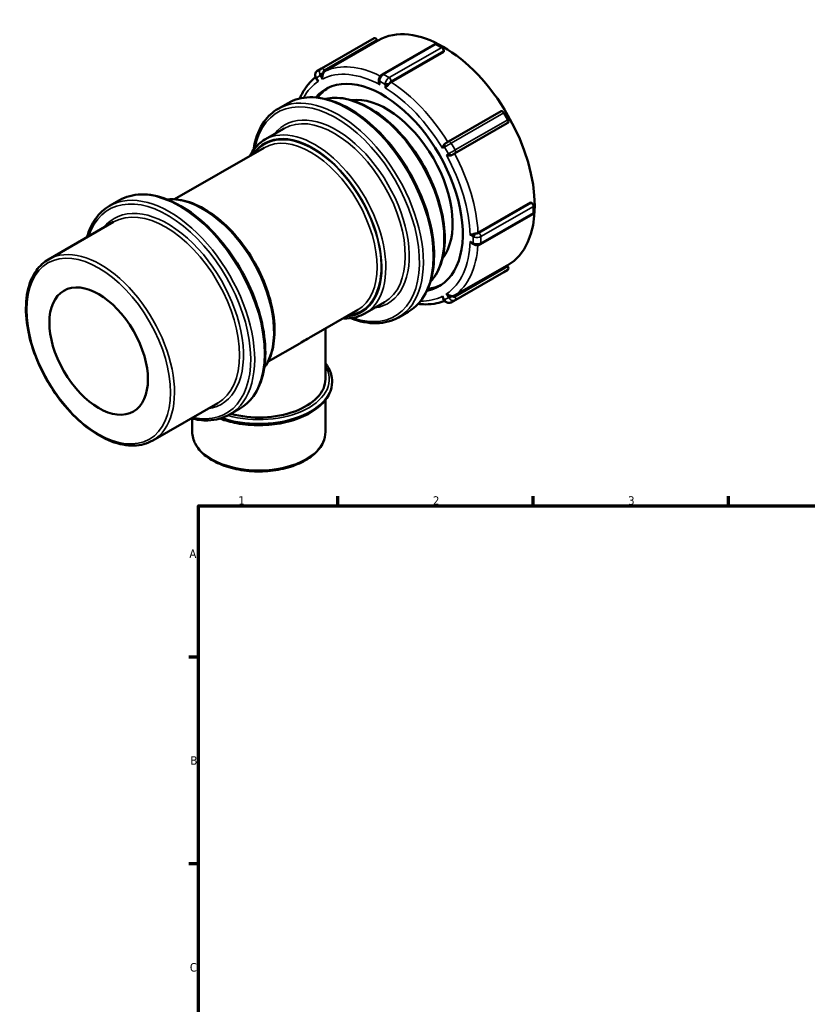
# Model space of a CAD drawing. Header units: millimetres. Extents: x -44 to 908, y 0 to 790.
# Tile 2 of 5: x -44 to 239, y 395 to 749. Entities that reach past the tile are written whole.
import ezdxf

# ---------------------------------------------------------------- set-up
doc = ezdxf.new("R2010")
doc.units = ezdxf.units.MM
for name, color, linetype, lineweight in [('Border (ANSI)', 7, 'Continuous', 70), ('Visible (ANSI)', 7, 'Continuous', 50), ('Visible Narrow (ANSI)', 7, 'Continuous', 35)]:
    doc.layers.add(name, color=color, linetype=linetype, lineweight=lineweight)
doc.styles.add('Note Text (ANSI)', font='tahoma.ttf')

# ---------------------------------------------------------------- blocks, each defined once
blk = doc.blocks.new('Borders Default Border')
at = {"layer": 'Border (ANSI)'}
for p, q in [((70.08, 574), (70.08, 577.45)), ((140.17, 574), (140.17, 577.45)), ((210.25, 574), (210.25, 577.45)), ((20, 519.75), (16.55, 519.75)), ((20, 445.5), (16.55, 445.5))]:
    blk.add_line(p, q, dxfattribs=at)
at = {"layer": 'Border (ANSI)', "flags": 128}
blk.add_lwpolyline([(20, 20), (20, 574), (821, 574), (821, 20), (20, 20)], dxfattribs=at)
at = {"layer": 'Border (ANSI)', "char_height": 3.05, "attachment_point": 7, "style": 'Note Text (ANSI)'}
for s, insert in [('1', (34.35, 574.4)), ('2', (104.2, 574.4)), ('3', (174.26, 574.34)), ('A', (16.78, 555.35)), ('B', (17.15, 481.1)), ('C', (16.95, 406.8))]:
    blk.add_mtext(s, dxfattribs=dict(at, insert=insert))

msp = doc.modelspace()

# ---------------------------------------------------------------- linework, layer by layer
at = {"layer": 'Visible (ANSI)'}
for p, q in [((64.176, 731.013), (83.056, 741.885)), ((84.306, 740.874), (65.426, 730.002)), ((84.306, 740.874), (84.055, 741.309)), ((84.277, 740.924), (84.569, 741.092)), ((85.986, 728.898), (104.866, 739.77)), ((107.345, 738.581), (105.365, 739.721)), ((108.052, 736.946), (89.172, 726.074)), ((108.052, 736.946), (108.052, 737.356)), ((64.171, 731.01), (62.771, 730.198)), ((62.202, 727.561), (62.524, 727.002)), ((84.778, 726.807), (84.778, 726.442)), ((48.663, 716.538), (52.199, 718.574)), ((109.776, 704.754), (128.656, 715.626)), ((131.055, 712.624), (129.655, 715.049)), ((130.804, 711.323), (111.924, 700.45)), ((130.804, 711.323), (131.055, 711.468)), ((43.859, 705.463), (50.842, 709.484)), ((108.711, 704.139), (108.712, 704.139)), ((11.465, 684.039), (43.643, 702.569)), ((-11.9, 681.661), (-8.365, 683.697)), ((120.354, 672.065), (139.234, 682.937)), ((139.589, 682.733), (139.234, 682.937)), ((121.208, 667.888), (140.088, 678.76)), ((140.296, 679.219), (140.296, 681.508)), ((-33.805, 662.47), (-10.47, 675.907)), ((118.481, 668.069), (118.796, 667.888)), ((110.774, 647.061), (129.654, 657.933)), ((111.924, 649.465), (130.804, 660.337)), ((129.655, 657.934), (131.055, 658.746)), ((131.055, 659.902), (130.804, 660.337)), ((130.837, 660.279), (131.039, 660.396)), ((79.79, 643.069), (86.772, 647.09)), ((107.879, 648.445), (108.202, 647.886)), ((60.594, 634.784), (77.178, 644.334)), ((91.78, 641.665), (95.315, 643.701)), ((65.609, 619.515), (65.609, 637.672)), ((45, 625.804), (56.355, 632.343)), ((67.999, 618.534), (67.999, 618.697)), ((65.609, 600.548), (65.609, 612.005)), ((3.623, 597.476), (26.957, 610.914)), ((31.216, 606.789), (34.751, 608.825)), ((17.806, 600.548), (17.806, 605.314))]:
    msp.add_line(p, q, dxfattribs=at)
for centre, major_axis, ratio, start_param, end_param in [((107.804, 700.744), (-23.235, 40.348), 0.5780931, 3.1415927, 6.2831853), ((83.555, 741.018), (-0.499, 0.867), 0.5780931, 4.7143227, 6.2831853), ((105.365, 738.904), (-0.499, 0.867), 0.5780931, 5.4997209, 6.2831853), ((107.345, 737.764), (-0.499, 0.867), 0.5780931, 3.9289245, 5.4997209), ((86.061, 688.222), (-20.361, 35.357), 0.5780931, 2.9456898, 6.4790882), ((87.51, 689.057), (-20.361, 35.357), 0.5780931, 0.0354676, 0.2430998), ((87.51, 689.057), (-16.767, 29.117), 0.5780931, 3.367783, 6.056995), ((129.155, 714.759), (-0.499, 0.867), 0.5780931, 4.7143227, 6.2831853), ((130.555, 712.334), (0.499, -0.867), 0.5780931, 0.0019337, 1.57273), ((139.589, 681.915), (-0.499, 0.867), 0.5780931, 3.9289245, 5.4997209), ((139.589, 679.626), (0.499, -0.867), 0.5780931, 0, 0.7873319), ((130.555, 659.612), (0.499, -0.867), 0.5780931, 0.0019337, 1.57273), ((87.51, 689.057), (20.361, -35.357), 0.5780931, 6.0400855, 6.2477177), ((41.707, 619.515), (23.901, 0), 0.5758617, 4.2775316, 6.2831853)]:
    msp.add_ellipse(centre, major_axis=major_axis, ratio=ratio, start_param=start_param, end_param=end_param, dxfattribs=at)
msp.add_ellipse((-15.798, 629.566), major_axis=(12.476, -21.665), ratio=0.5780931, dxfattribs=at)
for points, knots in [([(62.771, 730.198), (62.616, 730.108), (62.476, 729.992), (62.241, 729.727), (62.146, 729.578), (62.004, 729.265), (61.957, 729.102), (61.906, 728.773), (61.903, 728.608), (61.932, 728.285), (61.966, 728.127), (62.016, 727.975)], [1.5735257, 1.5735257, 1.5735257, 1.5735257, 1.8371403, 1.8371403, 2.1007548, 2.1007548, 2.3643694, 2.3643694, 2.6279839, 2.6279839, 2.8915985, 2.8915985, 2.8915985, 2.8915985]), ([(64.171, 731.01), (64.171, 731.01), (64.172, 731.01), (64.172, 731.011), (64.173, 731.011), (64.173, 731.011), (64.174, 731.012), (64.174, 731.012), (64.175, 731.012), (64.175, 731.012), (64.175, 731.013), (64.176, 731.013)], [4.709659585, 4.709659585, 4.709659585, 4.709659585, 4.710205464, 4.710205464, 4.7107513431, 4.7107513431, 4.7112972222, 4.7112972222, 4.7118431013, 4.7118431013, 4.7123889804, 4.7123889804, 4.7123889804, 4.7123889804]), ([(64.712, 729.016), (64.658, 728.863), (64.611, 728.702), (64.522, 728.316), (64.489, 728.09), (64.459, 727.642), (64.464, 727.417), (64.491, 727.204), (64.491, 727.202), (64.492, 727.2)], [-0.19195335, -0.19195335, -0.19195335, -0.19195335, -0.14155639, -0.14155639, -0.07250287, -0.07250287, 0, 0, 0.00076324, 0.00076324, 0.00076324, 0.00076324]), ([(64.866, 729.39), (64.816, 729.288), (64.778, 729.193), (64.736, 729.081), (64.724, 729.049), (64.712, 729.016)], [0.152217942, 0.152217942, 0.152217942, 0.152217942, 0.168164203, 0.168164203, 0.174710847, 0.174710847, 0.174710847, 0.174710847]), ([(65.426, 730.002), (65.251, 729.901), (65.075, 729.733), (64.928, 729.507), (64.895, 729.45), (64.866, 729.39)], [0, 0, 0, 0, 0.074015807, 0.074015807, 0.095743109, 0.095743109, 0.095743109, 0.095743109]), ([(85.986, 728.898), (85.857, 728.824), (85.742, 728.738), (85.53, 728.551), (85.434, 728.448), (85.26, 728.231), (85.182, 728.115), (85.044, 727.874), (84.984, 727.748), (84.885, 727.488), (84.846, 727.353), (84.818, 727.214)], [1.5707963, 1.5707963, 1.5707963, 1.5707963, 1.8349568, 1.8349568, 2.0991172, 2.0991172, 2.3632776, 2.3632776, 2.627438, 2.627438, 2.8915985, 2.8915985, 2.8915985, 2.8915985]), ([(56.391, 720.223), (56.729, 721.004), (57.103, 721.755), (58.214, 723.704), (59.02, 724.838), (60.583, 726.594), (61.292, 727.272), (62.049, 727.883)], [5.093445, 5.093445, 5.093445, 5.093445, 5.17291689, 5.17291689, 5.30956425, 5.30956425, 5.40886899, 5.40886899, 5.40886899, 5.40886899]), ([(62.016, 727.975), (62.026, 727.946), (62.036, 727.917), (62.057, 727.86), (62.068, 727.832), (62.092, 727.776), (62.104, 727.749), (62.13, 727.694), (62.144, 727.667), (62.172, 727.613), (62.187, 727.587), (62.202, 727.561)], [2.89159847, 2.89159847, 2.89159847, 2.89159847, 2.94159731, 2.94159731, 2.99159614, 2.99159614, 3.04159498, 3.04159498, 3.09159382, 3.09159382, 3.14159265, 3.14159265, 3.14159265, 3.14159265]), ([(63.092, 726.387), (63.09, 726.389), (63.088, 726.39), (62.918, 726.52), (62.77, 726.662), (62.604, 726.874), (62.562, 726.937), (62.524, 727.002)], [-0.80107277, -0.80107277, -0.80107277, -0.80107277, -0.80030896, -0.80030896, -0.72775171, -0.72775171, -0.69875189, -0.69875189, -0.69875189, -0.69875189]), ([(84.818, 727.214), (84.813, 727.188), (84.809, 727.161), (84.8, 727.108), (84.796, 727.081), (84.79, 727.027), (84.787, 727), (84.782, 726.946), (84.781, 726.918), (84.778, 726.863), (84.778, 726.835), (84.778, 726.807)], [2.89159847, 2.89159847, 2.89159847, 2.89159847, 2.94159731, 2.94159731, 2.99159614, 2.99159614, 3.04159498, 3.04159498, 3.09159382, 3.09159382, 3.14159265, 3.14159265, 3.14159265, 3.14159265]), ([(85.071, 725.204), (85.07, 725.207), (85.069, 725.209), (84.968, 725.429), (84.889, 725.661), (84.8, 726.076), (84.778, 726.26), (84.778, 726.442)], [-0.80107277, -0.80107277, -0.80107277, -0.80107277, -0.80030896, -0.80030896, -0.72775171, -0.72775171, -0.67263246, -0.67263246, -0.67263246, -0.67263246]), ([(88.198, 725.15), (88.083, 725.031), (87.965, 724.918), (87.696, 724.667), (87.547, 724.534), (87.277, 724.286), (87.154, 724.17), (87.053, 724.066), (87.052, 724.065), (87.051, 724.064)], [-0.19195335, -0.19195335, -0.19195335, -0.19195335, -0.14155639, -0.14155639, -0.07250287, -0.07250287, 0, 0, 0.00076324, 0.00076324, 0.00076324, 0.00076324]), ([(88.487, 725.475), (88.405, 725.376), (88.333, 725.293), (88.248, 725.201), (88.223, 725.175), (88.198, 725.15)], [0.152217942, 0.152217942, 0.152217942, 0.152217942, 0.168164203, 0.168164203, 0.174710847, 0.174710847, 0.174710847, 0.174710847]), ([(89.172, 726.074), (88.997, 725.974), (88.792, 725.808), (88.584, 725.588), (88.535, 725.533), (88.487, 725.475)], [0, 0, 0, 0, 0.074015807, 0.074015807, 0.095743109, 0.095743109, 0.095743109, 0.095743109]), ([(52.199, 718.574), (54.508, 719.904), (57.171, 720.612), (62.963, 720.741), (66.104, 720.128), (72.575, 717.626), (75.91, 715.704), (82.39, 710.756), (85.534, 707.727), (91.313, 700.88), (93.948, 697.064), (98.449, 689.028), (100.316, 684.809), (103.095, 676.382), (104.007, 672.175), (104.772, 664.186), (104.625, 660.405), (103.256, 653.661), (102.037, 650.694), (98.948, 646.375), (97.259, 644.82), (95.315, 643.701)], [5.4997209, 5.4997209, 5.4997209, 5.4997209, 5.8057769, 5.8057769, 6.1210064, 6.1210064, 6.4441517, 6.4441517, 6.767961, 6.767961, 7.0911149, 7.0911149, 7.4140148, 7.4140148, 7.7372395, 7.7372395, 8.0611125, 8.0611125, 8.3838012, 8.3838012, 8.6413135, 8.6413135, 8.6413135, 8.6413135]), ([(65.569, 720.057), (66.603, 720.302), (67.681, 720.437), (71.405, 720.529), (74.196, 719.991), (79.95, 717.782), (82.917, 716.079), (88.685, 711.688), (91.483, 708.999), (96.626, 702.917), (98.97, 699.527), (102.976, 692.386), (104.637, 688.637), (107.112, 681.145), (107.924, 677.404), (108.607, 670.293), (108.476, 666.926), (107.255, 660.917), (106.167, 658.27), (104.222, 655.554), (103.78, 655.018), (103.309, 654.52)], [5.6706271, 5.6706271, 5.6706271, 5.6706271, 5.8041427, 5.8041427, 6.1186809, 6.1186809, 6.442179, 6.442179, 6.766473, 6.766473, 7.0900307, 7.0900307, 7.4132998, 7.4132998, 7.7369329, 7.7369329, 8.0612932, 8.0612932, 8.3842956, 8.3842956, 8.4704073, 8.4704073, 8.4704073, 8.4704073]), ([(39.785, 701.785), (39.86, 702.268), (39.944, 702.744), (40.723, 706.577), (41.941, 709.544), (45.03, 713.863), (46.72, 715.419), (48.663, 716.538)], [4.87464073, 4.87464073, 4.87464073, 4.87464073, 4.91951982, 4.91951982, 5.24220853, 5.24220853, 5.49972085, 5.49972085, 5.49972085, 5.49972085]), ([(38.415, 699.558), (38.789, 700.29), (39.206, 700.98), (40.814, 703.223), (42.231, 704.525), (43.859, 705.463)], [5.1401485, 5.1401485, 5.1401485, 5.1401485, 5.24299779, 5.24299779, 5.49972085, 5.49972085, 5.49972085, 5.49972085]), ([(107.63, 702.358), (107.63, 702.36), (107.63, 702.362), (107.658, 702.544), (107.707, 702.737), (107.849, 703.121), (107.941, 703.313), (108.146, 703.631), (108.248, 703.762), (108.366, 703.878)], [-0.80107277, -0.80107277, -0.80107277, -0.80107277, -0.80030896, -0.80030896, -0.72775171, -0.72775171, -0.6586464, -0.6586464, -0.60821164, -0.60821164, -0.60821164, -0.60821164]), ([(108.366, 703.878), (108.447, 703.958), (108.538, 704.029), (108.66, 704.108), (108.685, 704.124), (108.711, 704.139)], [0.994438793, 0.994438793, 0.994438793, 0.994438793, 1.064124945, 1.064124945, 1.082120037, 1.082120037, 1.082120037, 1.082120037]), ([(108.712, 704.139), (108.784, 704.181), (108.867, 704.229), (109.041, 704.329), (109.133, 704.383), (109.318, 704.489), (109.412, 704.544), (109.59, 704.646), (109.676, 704.696), (109.761, 704.745), (109.768, 704.749), (109.776, 704.754)], [0, 0, 0, 0, 0.03266107, 0.03266107, 0.0646691, 0.0646691, 0.09664154, 0.09664154, 0.12860803, 0.12860803, 0.13174977, 0.13174977, 0.13174977, 0.13174977]), ([(110.712, 699.814), (110.553, 699.769), (110.389, 699.746), (110.011, 699.727), (109.799, 699.744), (109.396, 699.812), (109.204, 699.866), (109.033, 699.932), (109.031, 699.933), (109.03, 699.933)], [-0.19195335, -0.19195335, -0.19195335, -0.19195335, -0.14155639, -0.14155639, -0.07250287, -0.07250287, 0, 0, 0.00076324, 0.00076324, 0.00076324, 0.00076324]), ([(111.113, 699.983), (111, 699.918), (110.899, 699.875), (110.781, 699.834), (110.747, 699.823), (110.712, 699.814)], [0.152217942, 0.152217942, 0.152217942, 0.152217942, 0.168164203, 0.168164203, 0.174710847, 0.174710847, 0.174710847, 0.174710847]), ([(111.924, 700.45), (111.749, 700.35), (111.515, 700.215), (111.246, 700.059), (111.18, 700.022), (111.113, 699.983)], [0, 0, 0, 0, 0.074015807, 0.074015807, 0.095743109, 0.095743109, 0.095743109, 0.095743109]), ([(-8.365, 683.697), (-6.055, 685.027), (-3.393, 685.736), (2.399, 685.865), (5.54, 685.252), (12.012, 682.749), (15.346, 680.828), (21.826, 675.879), (24.971, 672.851), (30.75, 666.003), (33.384, 662.188), (37.885, 654.151), (39.752, 649.933), (42.531, 641.505), (43.443, 637.299), (44.209, 629.31), (44.061, 625.528), (42.692, 618.785), (41.473, 615.818), (38.385, 611.499), (36.695, 609.944), (34.751, 608.825)], [5.4997209, 5.4997209, 5.4997209, 5.4997209, 5.8057769, 5.8057769, 6.1210064, 6.1210064, 6.4441517, 6.4441517, 6.767961, 6.767961, 7.0911149, 7.0911149, 7.4140148, 7.4140148, 7.7372395, 7.7372395, 8.0611125, 8.0611125, 8.3838012, 8.3838012, 8.6413135, 8.6413135, 8.6413135, 8.6413135]), ([(8.851, 683.971), (9.274, 684.018), (9.702, 684.047), (12.588, 684.122), (15.203, 683.621), (20.599, 681.559), (23.383, 679.964), (28.794, 675.853), (31.419, 673.333), (36.244, 667.634), (38.443, 664.457), (42.2, 657.764), (43.759, 654.25), (46.081, 647.225), (46.844, 643.716), (47.486, 637.046), (47.363, 633.885), (46.216, 628.244), (45.194, 625.757), (43.709, 623.686), (43.67, 623.632), (43.63, 623.577)], [5.7476423, 5.7476423, 5.7476423, 5.7476423, 5.8031732, 5.8031732, 6.1172877, 6.1172877, 6.4409926, 6.4409926, 6.7655782, 6.7655782, 7.0893793, 7.0893793, 7.4128705, 7.4128705, 7.7367494, 7.7367494, 8.0614024, 8.0614024, 8.3845904, 8.3845904, 8.393392, 8.393392, 8.393392, 8.393392]), ([(-20.022, 670.407), (-19.307, 672.926), (-18.261, 675.174), (-15.533, 678.987), (-13.844, 680.542), (-11.9, 681.661)], [4.98746187, 4.98746187, 4.98746187, 4.98746187, 5.24220853, 5.24220853, 5.49972085, 5.49972085, 5.49972085, 5.49972085]), ([(117.554, 671.231), (117.555, 671.232), (117.557, 671.232), (117.697, 671.269), (117.858, 671.318), (118.208, 671.429), (118.397, 671.491), (118.749, 671.599), (118.906, 671.645), (119.066, 671.685)], [-0.80107277, -0.80107277, -0.80107277, -0.80107277, -0.80030896, -0.80030896, -0.72775171, -0.72775171, -0.6586464, -0.6586464, -0.60821164, -0.60821164, -0.60821164, -0.60821164]), ([(119.066, 671.685), (119.177, 671.713), (119.29, 671.737), (119.432, 671.763), (119.462, 671.768), (119.492, 671.773)], [0.994438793, 0.994438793, 0.994438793, 0.994438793, 1.064124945, 1.064124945, 1.082696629, 1.082696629, 1.082696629, 1.082696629]), ([(119.492, 671.773), (119.566, 671.785), (119.638, 671.8), (119.933, 671.87), (120.18, 671.965), (120.354, 672.065)], [-0.095743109, -0.095743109, -0.095743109, -0.095743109, -0.074015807, -0.074015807, 0, 0, 0, 0]), ([(118.481, 668.069), (118.323, 668.16), (118.174, 668.271), (117.858, 668.556), (117.697, 668.741), (117.557, 668.938), (117.555, 668.94), (117.554, 668.942)], [-0.12787305, -0.12787305, -0.12787305, -0.12787305, -0.07250287, -0.07250287, 0, 0, 0.00076324, 0.00076324, 0.00076324, 0.00076324]), ([(118.796, 667.888), (118.82, 667.874), (118.844, 667.86), (118.893, 667.835), (118.918, 667.822), (118.968, 667.799), (118.992, 667.788), (119.042, 667.767), (119.067, 667.757), (119.118, 667.737), (119.143, 667.728), (119.168, 667.72)], [3.14159265, 3.14159265, 3.14159265, 3.14159265, 3.19159149, 3.19159149, 3.24159033, 3.24159033, 3.29158916, 3.29158916, 3.341588, 3.341588, 3.39158684, 3.39158684, 3.39158684, 3.39158684]), ([(119.168, 667.72), (119.302, 667.674), (119.438, 667.641), (119.713, 667.597), (119.852, 667.586), (120.129, 667.585), (120.268, 667.595), (120.543, 667.636), (120.68, 667.668), (120.948, 667.757), (121.08, 667.814), (121.208, 667.888)], [3.3915868, 3.3915868, 3.3915868, 3.3915868, 3.6557473, 3.6557473, 3.9199077, 3.9199077, 4.1840681, 4.1840681, 4.4482286, 4.4482286, 4.712389, 4.712389, 4.712389, 4.712389]), ([(3.623, 597.476), (1.617, 596.322), (-0.692, 595.704), (-5.715, 595.577), (-8.44, 596.101), (-14.06, 598.256), (-16.959, 599.918), (-22.592, 604.204), (-25.326, 606.83), (-30.349, 612.768), (-32.639, 616.078), (-36.551, 623.051), (-38.174, 626.712), (-40.592, 634.029), (-41.386, 637.683), (-42.053, 644.628), (-41.925, 647.918), (-40.732, 653.789), (-39.669, 656.376), (-36.972, 660.139), (-35.499, 661.494), (-33.805, 662.47)], [2.3581282, 2.3581282, 2.3581282, 2.3581282, 2.6622001, 2.6622001, 2.9765865, 2.9765865, 3.3001595, 3.3001595, 3.6245583, 3.6245583, 3.9482036, 3.9482036, 4.2715526, 4.2715526, 4.5952742, 4.5952742, 4.9197398, 4.9197398, 5.2428092, 5.2428092, 5.4997209, 5.4997209, 5.4997209, 5.4997209]), ([(108.41, 647.586), (107.507, 647.233), (106.569, 646.955), (104.273, 646.472), (102.891, 646.335), (100.609, 646.34), (99.732, 646.394), (98.846, 646.499)], [2.44536013, 2.44536013, 2.44536013, 2.44536013, 2.54441185, 2.54441185, 2.68105454, 2.68105454, 2.76440405, 2.76440405, 2.76440405, 2.76440405]), ([(107.879, 648.445), (107.842, 648.51), (107.809, 648.578), (107.707, 648.829), (107.658, 649.028), (107.63, 649.241), (107.63, 649.243), (107.63, 649.245)], [-0.10148095, -0.10148095, -0.10148095, -0.10148095, -0.07250287, -0.07250287, 0, 0, 0.00076324, 0.00076324, 0.00076324, 0.00076324]), ([(108.202, 647.886), (108.217, 647.86), (108.233, 647.834), (108.265, 647.783), (108.282, 647.758), (108.316, 647.708), (108.334, 647.683), (108.37, 647.635), (108.389, 647.611), (108.428, 647.564), (108.447, 647.541), (108.468, 647.519)], [3.14159265, 3.14159265, 3.14159265, 3.14159265, 3.19159149, 3.19159149, 3.24159033, 3.24159033, 3.29158916, 3.29158916, 3.341588, 3.341588, 3.39158684, 3.39158684, 3.39158684, 3.39158684]), ([(108.468, 647.519), (108.574, 647.399), (108.695, 647.29), (108.96, 647.103), (109.105, 647.024), (109.416, 646.903), (109.581, 646.862), (109.923, 646.828), (110.1, 646.836), (110.448, 646.907), (110.618, 646.971), (110.774, 647.061)], [3.3915868, 3.3915868, 3.3915868, 3.3915868, 3.6557473, 3.6557473, 3.9199077, 3.9199077, 4.1840681, 4.1840681, 4.4482286, 4.4482286, 4.712389, 4.712389, 4.712389, 4.712389]), ([(109.03, 650.058), (109.031, 650.056), (109.033, 650.055), (109.204, 649.925), (109.396, 649.809), (109.799, 649.611), (110.011, 649.527), (110.389, 649.411), (110.553, 649.372), (110.712, 649.342)], [-0.80107277, -0.80107277, -0.80107277, -0.80107277, -0.80030896, -0.80030896, -0.72775171, -0.72775171, -0.6586464, -0.6586464, -0.60821164, -0.60821164, -0.60821164, -0.60821164]), ([(110.712, 649.342), (110.823, 649.321), (110.93, 649.305), (111.06, 649.292), (111.087, 649.289), (111.113, 649.287)], [0.994438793, 0.994438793, 0.994438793, 0.994438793, 1.064124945, 1.064124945, 1.082696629, 1.082696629, 1.082696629, 1.082696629]), ([(111.113, 649.287), (111.18, 649.282), (111.246, 649.282), (111.515, 649.296), (111.749, 649.364), (111.924, 649.465)], [-0.095743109, -0.095743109, -0.095743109, -0.095743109, -0.074015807, -0.074015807, 0, 0, 0, 0]), ([(79.79, 643.069), (77.865, 641.96), (75.648, 641.366), (72.841, 641.293), (72.398, 641.299), (71.95, 641.324)], [2.3581282, 2.3581282, 2.3581282, 2.3581282, 2.66158055, 2.66158055, 2.71770055, 2.71770055, 2.71770055, 2.71770055]), ([(91.78, 641.665), (89.47, 640.335), (86.808, 639.627), (81.016, 639.498), (77.875, 640.111), (74.641, 641.361), (74.602, 641.376), (74.564, 641.391)], [2.3581282, 2.3581282, 2.3581282, 2.3581282, 2.66418428, 2.66418428, 2.97941376, 2.97941376, 2.98320832, 2.98320832, 2.98320832, 2.98320832]), ([(67.999, 618.697), (67.999, 620.314), (67.574, 621.928), (66.443, 624.052), (66.055, 624.649), (65.609, 625.226)], [5.49778714, 5.49778714, 5.49778714, 5.49778714, 5.79543547, 5.79543547, 5.91618723, 5.91618723, 5.91618723, 5.91618723]), ([(27.738, 605.324), (29.631, 604.627), (31.674, 604.075), (36.477, 603.187), (39.287, 602.947), (44.892, 602.995), (47.685, 603.283), (52.986, 604.361), (55.491, 605.152), (59.968, 607.174), (61.938, 608.405), (65.117, 611.204), (66.334, 612.772), (67.688, 615.764), (67.999, 617.148), (67.999, 618.534)], [3.3581168, 3.3581168, 3.3581168, 3.3581168, 3.6165845, 3.6165845, 3.9418466, 3.9418466, 4.2666627, 4.2666627, 4.5920096, 4.5920096, 4.9184354, 4.9184354, 5.2427739, 5.2427739, 5.4977871, 5.4977871, 5.4977871, 5.4977871]), ([(31.216, 606.789), (28.906, 605.459), (26.244, 604.75), (21.468, 604.644), (19.459, 604.891), (17.405, 605.413)], [2.3581282, 2.3581282, 2.3581282, 2.3581282, 2.66418428, 2.66418428, 2.87038718, 2.87038718, 2.87038718, 2.87038718]), ([(17.806, 600.548), (17.806, 599.077), (18.19, 597.61), (19.678, 594.797), (20.812, 593.457), (23.748, 591.018), (25.58, 589.931), (29.727, 588.155), (32.044, 587.469), (36.918, 586.562), (39.473, 586.341), (44.568, 586.38), (47.107, 586.64), (51.928, 587.618), (54.208, 588.337), (58.285, 590.176), (60.081, 591.298), (62.98, 593.852), (64.091, 595.284), (65.326, 598.019), (65.609, 599.282), (65.609, 600.548)], [2.3561945, 2.3561945, 2.3561945, 2.3561945, 2.6518287, 2.6518287, 2.9622498, 2.9622498, 3.2875761, 3.2875761, 3.6145845, 3.6145845, 3.9403938, 3.9403938, 4.265706, 4.265706, 4.5915992, 4.5915992, 4.9186744, 4.9186744, 5.2433968, 5.2433968, 5.4977871, 5.4977871, 5.4977871, 5.4977871])]:
    msp.add_open_spline(points, degree=3, knots=knots, dxfattribs=at)
for points in [[(58.608, 633.642), (57.903, 633.236), (57.149, 632.8), (56.355, 632.343)], [(60.594, 634.784), (59.978, 634.429), (59.313, 634.048), (58.608, 633.642)]]:
    msp.add_open_spline(points, degree=3, dxfattribs=at)
at = {"layer": 'Visible Narrow (ANSI)'}
for p, q in [((65.175, 730.436), (84.055, 741.309)), ((86.485, 728.849), (105.365, 739.721)), ((107.345, 738.581), (88.465, 727.709)), ((89.172, 726.484), (108.052, 737.356)), ((62.361, 727.653), (63.761, 728.466)), ((63.761, 728.466), (64.492, 727.2)), ((88.465, 727.709), (86.485, 728.849)), ((63.092, 726.387), (62.361, 727.653)), ((85.071, 725.204), (85.071, 726.4)), ((85.071, 726.4), (87.051, 725.26)), ((87.051, 725.26), (87.051, 724.064)), ((110.775, 704.177), (129.655, 715.049)), ((131.055, 712.624), (112.175, 701.752)), ((112.175, 700.596), (131.055, 711.468)), ((112.175, 701.752), (110.775, 704.177)), ((107.63, 702.358), (108.361, 702.782)), ((108.361, 702.782), (109.761, 700.358)), ((109.761, 700.358), (109.03, 699.933)), ((139.589, 682.733), (120.709, 671.861)), ((121.416, 670.636), (140.296, 681.508)), ((140.296, 679.219), (121.416, 668.347)), ((117.554, 671.231), (118.588, 670.636)), ((118.588, 668.347), (117.554, 668.942)), ((118.588, 670.636), (118.588, 668.347)), ((121.416, 668.347), (121.416, 670.636)), ((129.655, 657.934), (110.775, 647.062)), ((131.055, 659.902), (112.175, 649.03)), ((112.175, 647.874), (131.055, 658.746)), ((108.361, 647.979), (107.63, 649.245)), ((109.761, 648.792), (108.361, 647.979)), ((109.03, 650.058), (109.761, 648.792)), ((110.775, 647.062), (112.175, 647.874))]:
    msp.add_line(p, q, dxfattribs=at)
for centre, major_axis, ratio, start_param, end_param in [((87.475, 689.037), (-23.235, 40.348), 0.5780931, 5.5659467, 6.2335498), ((63.775, 728.468), (-1.004, 1.73), 0.8159693, 0, 1.3180727), ((62.966, 728.287), (-0.95, -0.313), 0.1445481, 5.6819363, 6.2831853), ((63.775, 728.468), (-1.004, 1.73), 0.8159693, 1.3180727, 1.5680669), ((65.175, 729.28), (-1.004, 1.73), 0.8159693, 0, 1.3180727), ((64.366, 729.1), (0.95, 0.313), 0.1445481, 0.9695473, 2.5403436), ((65.175, 729.28), (1.004, -1.73), 0.8159693, 4.4596654, 4.7096596), ((64.468, 728.873), (0.866, 0.5), 0.0015778, 1.2834083, 2.525202), ((64.675, 730.146), (-0.499, 0.867), 0.5780931, 4.7143227, 6.2831853), ((86.061, 688.222), (-22.237, 38.615), 0.5780931, 5.5311443, 6.2536955), ((65.675, 729.57), (-0.502, 0.865), 0.8159693, 6.2804559, 7.6012581), ((86.485, 727.214), (0.998, 1.733), 0.5780931, 0.7834645, 2.1042666), ((86.485, 728.032), (-0.499, 0.867), 0.5780931, 5.4997209, 6.2831853), ((86.061, 688.222), (-22.237, 38.615), 0.5780931, 0.0333572, 0.3343615), ((63.068, 728.061), (-0.866, -0.5), 0.0015778, 5.6667946, 6.2831853), ((85.778, 726.807), (-1, 0), 0.5758617, 0, 0.7853982), ((85.8, 727.022), (-0.981, 0.192), 0.4149411, 0, 0.8823047), ((86.485, 727.214), (0.998, 1.733), 0.5780931, 2.1042666, 2.3542608), ((88.465, 726.074), (-0.998, -1.733), 0.5780931, 5.2458593, 5.4958534), ((87.758, 725.667), (1, 0), 0.5758617, 3.9269908, 5.1687845), ((88.465, 726.074), (-0.998, -1.733), 0.5780931, 3.9250571, 5.2458593), ((87.78, 725.882), (0.981, -0.192), 0.4149411, 4.0238974, 5.5946937), ((88.465, 726.892), (-0.499, 0.867), 0.5780931, 3.9289245, 5.4997209), ((89.172, 725.667), (0.499, 0.867), 0.5780931, 0.7834645, 2.1042666), ((87.475, 689.037), (-23.235, 40.348), 0.5780931, 4.7659107, 5.4481516), ((69.514, 678.694), (-21.059, 36.57), 0.5780931, 2.5549543, 6.8698237), ((70.221, 679.101), (21.558, -37.436), 0.5780931, 0, 3.1415927), ((73.757, 681.137), (-21.558, 37.436), 0.5780931, 3.1415927, 6.2831853), ((81.005, 685.311), (-19.163, 33.277), 0.5780931, 3.3233025, 6.1014755), ((86.061, 688.222), (22.237, -38.615), 0.5780931, 1.6041535, 2.3267047), ((69.514, 678.694), (18.464, -32.064), 0.5780931, 6.0501632, 9.6578001), ((68.807, 678.287), (-17.965, 31.197), 0.5780931, 3.1415927, 6.2831853), ((61.825, 674.266), (17.965, -31.197), 0.5780931, 0, 3.1415927), ((61.117, 673.859), (-17.466, 30.33), 0.5780931, 2.8577985, 6.5669794), ((61.117, 673.859), (17.267, -29.984), 0.5780931, 6.0421789, 9.6657843), ((60.41, 673.451), (-16.767, 29.117), 0.5780931, 3.1415927, 6.2831853), ((109.068, 703.19), (-0.502, 0.865), 0.8159693, 0.3262732, 1.5680669), ((109.213, 703.274), (-0.501, 0.865), 0.6475847, 0, 1.5687256), ((109.775, 703.597), (1.732, 1), 0.0015778, 0.9544057, 2.2752078), ((110.275, 703.887), (-0.499, 0.867), 0.5780931, 4.7143227, 6.2831853), ((109.775, 703.597), (1.732, 1), 0.0015778, 2.2752078, 2.525202), ((86.061, 688.222), (22.237, -38.615), 0.5780931, 0.8187554, 1.5413066), ((111.175, 701.172), (-1.732, -1), 0.0015778, 5.4168004, 5.6667946), ((110.468, 700.765), (0.502, -0.865), 0.8159693, 4.7096596, 5.9514533), ((111.175, 701.172), (-1.732, -1), 0.0015778, 4.0959983, 5.4168004), ((110.613, 700.849), (0.501, -0.865), 0.6475847, 4.7103183, 6.2811146), ((111.675, 700.306), (0.866, 0.5), 0.0015778, 0.9544057, 2.2752078), ((87.475, 689.037), (-23.235, 40.348), 0.5780931, 3.9804938, 4.6627534), ((111.675, 701.462), (0.499, -0.867), 0.5780931, 0.0019337, 1.57273), ((13.193, 646.261), (-21.558, 37.436), 0.5780931, 3.1415927, 6.2831853), ((8.951, 643.818), (-21.059, 36.57), 0.5780931, 2.665136, 6.759642), ((9.658, 644.225), (21.558, -37.436), 0.5780931, 0, 3.1415927), ((21.59, 651.096), (-17.965, 31.197), 0.5780931, 3.4063755, 6.0184024), ((8.951, 643.818), (19.213, -33.363), 0.5780931, 6.0547679, 9.6531954), ((8.244, 643.411), (-18.714, 32.497), 0.5780931, 3.1415927, 6.2831853), ((119.295, 671.043), (-0.499, -0.867), 0.5780931, 4.2540597, 5.4958534), ((119.492, 670.955), (-0.323, -0.946), 0.4171032, 3.8278024, 5.3985987), ((120.002, 672.268), (-1, 0), 0.5758617, 1.0353923, 2.3561945), ((120.709, 671.043), (-0.499, 0.867), 0.5780931, 3.9289245, 5.4997209), ((-15.091, 629.973), (18.714, -32.497), 0.5780931, 0, 3.1415927), ((86.061, 688.222), (22.237, -38.615), 0.5780931, 0.0333572, 0.7559084), ((120.002, 671.45), (2, 0), 0.5758617, 3.9269908, 4.176985), ((120.002, 669.161), (-2, 0), 0.5758617, 0.7853982, 1.0353923), ((119.295, 668.754), (-0.499, -0.867), 0.5780931, 5.4958534, 6.2831853), ((120.002, 671.45), (2, 0), 0.5758617, 4.176985, 5.4977871), ((120.002, 669.161), (-2, 0), 0.5758617, 1.0353923, 2.3561945), ((119.492, 668.666), (-0.323, -0.946), 0.4171032, 5.3985987, 6.2831853), ((120.709, 668.754), (0.499, -0.867), 0.5780931, 0, 0.7873319), ((87.475, 689.037), (23.235, -40.348), 0.5780931, 0.053503, 0.7212266), ((86.061, 688.222), (22.237, -38.615), 0.5780931, 5.9488238, 6.2536955), ((109.068, 648.386), (-0.866, -0.5), 0.0015778, 5.6667946, 6.2831853), ((109.775, 648.794), (-1.004, 1.73), 0.8159693, 1.5680669, 1.8180611), ((109.213, 648.185), (-0.746, -0.666), 0.1414905, 0, 0.6018994), ((109.775, 648.794), (1.004, -1.73), 0.8159693, 4.9596538, 6.2804559), ((110.468, 649.199), (-0.866, -0.5), 0.0015778, 4.4250009, 5.6667946), ((111.175, 649.606), (1.004, -1.73), 0.8159693, 4.7096596, 4.9596538), ((110.613, 648.997), (-0.746, -0.666), 0.1414905, 0.6018994, 2.1726957), ((111.175, 649.606), (1.004, -1.73), 0.8159693, 4.9596538, 6.2804559), ((111.675, 649.896), (0.502, -0.865), 0.8159693, 4.9596538, 6.2804559), ((111.675, 648.74), (0.499, -0.867), 0.5780931, 0.0019337, 1.57273), ((41.707, 619.515), (25.292, 0), 0.5758617, 4.2564508, 6.6162793), ((41.707, 618.534), (26.292, 0), 0.5758617, 4.1782149, 6.2831853), ((41.707, 618.697), (26.292, 0), 0.5758617, 4.1889395, 6.2831853), ((41.707, 600.548), (23.901, 0), 0.5758617, 3.1415927, 6.2831853)]:
    msp.add_ellipse(centre, major_axis=major_axis, ratio=ratio, start_param=start_param, end_param=end_param, dxfattribs=at)
msp.add_ellipse((-15.798, 629.566), major_axis=(18.215, -31.63), ratio=0.5780931, dxfattribs=at)

# ---------------------------------------------------------------- block references
msp.add_blockref('Borders Default Border', (0, 0))

doc.saveas('drawing.dxf')
